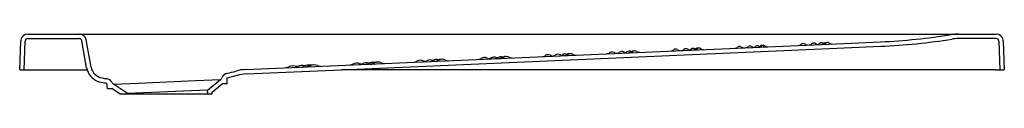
# Model space of a CAD drawing. Header units: millimetres. Extents: x 0 to 1.1, y -0.03 to 0.04.
import ezdxf

# ---------------------------------------------------------------- set-up
doc = ezdxf.new("R2010")
doc.units = ezdxf.units.MM
doc.layers.add('BLOCKS', color=3, linetype='Continuous')

msp = doc.modelspace()

# ---------------------------------------------------------------- linework, layer by layer
at = {"layer": 'BLOCKS'}
for p, q in [((0.0091, 0.04), (1.0937, 0.04)), ((0.0091, 0.035), (0.0667, 0.035)), ((0.0799, 0.0031), (0.0746, 0.0334)), ((1.0937, 0.035), (1.0514, 0.035)), ((0, 0), (0.0011, 0.0323)), ((0.005, 0), (0.0061, 0.0321)), ((0.075, 0.0022), (0.0696, 0.0325)), ((0.2534, 0.0003), (0.9068, 0.0289)), ((0.3604, 0), (0.907, 0.0239)), ((0.9068, 0.0289), (0.9642, 0.0314)), ((0.907, 0.0239), (0.9644, 0.0264)), ((1.0967, 0.0321), (1.0978, 0)), ((1.1017, 0.0323), (1.1028, 0)), ((0, 0), (0.0755, 0)), ((0.2536, -0.0047), (0.3604, 0)), ((1.0928, 0), (0.3604, 0)), ((1.0928, 0), (1.1028, 0)), ((0.1969, -0.0121), (0.225, -0.0109)), ((0.2105, -0.0228), (0.225, -0.0109)), ((0.2322, -0.0156), (0.2324, -0.0091)), ((0.0984, -0.0214), (0.0977, -0.015)), ((0.1037, -0.0212), (0.0984, -0.0214)), ((0.1121, -0.027), (0.1037, -0.0212)), ((0.1051, -0.0161), (0.1332, -0.0149)), ((0.1206, -0.0267), (0.1051, -0.0161)), ((0.1332, -0.0149), (0.1969, -0.0121)), ((0.2156, -0.0251), (0.2269, -0.0158)), ((0.2322, -0.0156), (0.2269, -0.0158)), ((0.1121, -0.027), (0.1718, -0.027)), ((0.2105, -0.0228), (0.1206, -0.0267)), ((0.1206, -0.027), (0.1206, -0.0267)), ((0.1718, -0.027), (0.2157, -0.027)), ((0.2107, -0.027), (0.2105, -0.0228)), ((0.2157, -0.027), (0.2156, -0.0251))]:
    msp.add_line(p, q, dxfattribs=at)
for centre, radius, start, end in [((0.0091, 0.032), 0.008, 90, 178), ((0.0091, 0.032), 0.003, 90, 178), ((0.0667, 0.032), 0.008, 10, 90), ((0.0667, 0.032), 0.003, 10, 90), ((0.9337, 0.7308), 0.7001, 272.5004, 279.0309), ((0.9337, 0.7308), 0.7051, 272.5006, 279.0307), ((1.0514, -0.0102), 0.0502, 90.014, 99.0173), ((1.0514, -0.0103), 0.0453, 90.034, 98.9973), ((1.0937, 0.032), 0.008, 2, 90), ((1.0937, 0.032), 0.003, 2, 90), ((0.7293, 0.0261), 0.005, 272.5, 310.7132), ((0.7348, 0.0198), 0.0034, 54.2868, 130.7132), ((0.7397, 0.0266), 0.005, 234.2868, 272.5), ((0.7408, 0.0266), 0.005, 272.5, 310.7132), ((0.7462, 0.0202), 0.0034, 54.2868, 130.7132), ((0.7511, 0.0271), 0.005, 234.2868, 259.725), ((0.7489, 0.027), 0.005, 272.5, 310.7132), ((0.7544, 0.0206), 0.0034, 54.2868, 130.7132), ((0.7538, 0.0272), 0.005, 272.5, 310.7132), ((0.7554, 0.0273), 0.005, 272.5, 310.7132), ((0.7593, 0.0274), 0.005, 234.2868, 238.8041), ((0.7592, 0.0208), 0.0034, 78.2463, 130.7132), ((0.7609, 0.0209), 0.0034, 54.2868, 130.7132), ((0.7658, 0.0277), 0.005, 234.2868, 272.5), ((0.8009, 0.0292), 0.005, 272.5, 312.6572), ((0.806, 0.0236), 0.00264, 52.3428, 132.6572), ((0.8107, 0.0297), 0.005, 232.3428, 272.5), ((0.8127, 0.0298), 0.005, 272.5, 312.6572), ((0.8179, 0.0241), 0.00264, 52.3428, 132.6572), ((0.8226, 0.0302), 0.005, 232.3428, 272.5), ((0.821, 0.0301), 0.005, 272.5, 312.6572), ((0.8262, 0.0245), 0.00264, 52.3428, 132.6572), ((0.8259, 0.0303), 0.005, 272.5, 312.6572), ((0.8309, 0.0306), 0.005, 232.3428, 272.5), ((0.8276, 0.0304), 0.005, 272.5, 312.6572), ((0.8311, 0.0247), 0.00264, 52.3428, 132.6572), ((0.8328, 0.0248), 0.00264, 52.3428, 132.6572), ((0.8358, 0.0308), 0.005, 232.3428, 272.5), ((0.8375, 0.0308), 0.005, 232.3428, 272.5), ((0.8721, 0.0324), 0.005, 272.5, 310.7132), ((0.8776, 0.026), 0.0034, 54.2868, 130.7132), ((0.8825, 0.0328), 0.005, 234.2868, 272.5), ((0.8841, 0.0329), 0.005, 272.5, 310.7132), ((0.8896, 0.0265), 0.0034, 54.2868, 130.7132), ((0.8945, 0.0333), 0.005, 234.2868, 261.2904), ((0.8926, 0.0332), 0.005, 272.5, 310.7132), ((0.8981, 0.0269), 0.0034, 54.2868, 130.7132), ((0.8976, 0.0335), 0.005, 272.5, 310.7132), ((0.8993, 0.0335), 0.005, 272.5, 310.7132), ((0.903, 0.0337), 0.005, 234.2868, 240.2939), ((0.9031, 0.0271), 0.0034, 78.3057, 130.7132), ((0.9048, 0.0272), 0.0034, 54.2868, 130.7132), ((0.9097, 0.034), 0.005, 234.2868, 272.5), ((0.4597, 0.0033), 0.00784, 63.991, 121.009), ((0.4672, 0.0036), 0.00784, 75.0644, 121.009), ((0.4719, 0.0038), 0.00784, 86.9833, 121.009), ((0.4734, 0.0039), 0.00784, 63.991, 121.009), ((0.5133, 0.0182), 0.0065, 272.5, 302.9802), ((0.5204, 0.0073), 0.00652, 62.0198, 122.9802), ((0.5265, 0.0188), 0.0065, 242.0198, 262.1603), ((0.5242, 0.0187), 0.0065, 272.5, 302.9802), ((0.5313, 0.0077), 0.00652, 62.0198, 122.9802), ((0.532, 0.019), 0.0065, 272.5, 302.9802), ((0.5374, 0.0192), 0.0065, 242.0198, 247.7756), ((0.5391, 0.0081), 0.00652, 71.5841, 122.9802), ((0.5366, 0.0192), 0.0065, 272.5, 302.9802), ((0.5382, 0.0193), 0.0065, 272.5, 302.9802), ((0.5437, 0.0083), 0.00652, 85.753, 122.9802), ((0.5453, 0.0083), 0.00652, 62.0198, 122.9802), ((0.5514, 0.0198), 0.0065, 242.0198, 272.5), ((0.5854, 0.0208), 0.006, 272.5, 305.219), ((0.5919, 0.0116), 0.00534, 59.781, 125.219), ((0.5976, 0.0214), 0.006, 239.781, 266.7522), ((0.5964, 0.0213), 0.006, 272.5, 305.219), ((0.603, 0.012), 0.00534, 59.781, 125.219), ((0.6043, 0.0217), 0.006, 272.5, 305.219), ((0.6087, 0.0219), 0.006, 239.781, 272.5), ((0.6109, 0.0124), 0.00534, 66.197, 125.219), ((0.609, 0.0219), 0.006, 272.5, 305.219), ((0.6106, 0.0219), 0.006, 272.5, 305.219), ((0.6156, 0.0126), 0.00534, 84.1171, 125.219), ((0.6171, 0.0127), 0.00534, 59.781, 125.219), ((0.6229, 0.0225), 0.006, 239.781, 272.5), ((0.6574, 0.0235), 0.0055, 272.5, 307.7761), ((0.6634, 0.0157), 0.0043, 57.2239, 127.7761), ((0.6687, 0.024), 0.0055, 237.2239, 272.5), ((0.6686, 0.024), 0.0055, 272.5, 307.7761), ((0.6746, 0.0162), 0.0043, 57.2239, 127.7761), ((0.6766, 0.0243), 0.0055, 272.5, 307.7761), ((0.6799, 0.0245), 0.0055, 237.2239, 255.1218), ((0.6826, 0.0166), 0.0043, 58.4798, 127.7761), ((0.6814, 0.0245), 0.0055, 272.5, 307.7761), ((0.683, 0.0246), 0.0055, 272.5, 307.7761), ((0.6874, 0.0168), 0.0043, 81.8958, 127.7761), ((0.689, 0.0168), 0.0043, 57.2239, 127.7761), ((0.6943, 0.0251), 0.0055, 237.2239, 272.5), ((0.0949, 0.0058), 0.0202, 190.0608, 196.5975), ((0.0947, 0.0057), 0.02, 196.6097, 260.4959), ((0.0947, 0.0057), 0.015, 190.0043, 260.5057), ((0.2556, -0.0498), 0.0502, 92.5193, 105.3267), ((0.2973, 0.0103), 0.008, 272.5, 297.7088), ((0.3061, -0.0065), 0.0109, 67.2912, 117.7088), ((0.3076, 0.0107), 0.008, 272.5, 297.7088), ((0.3134, 0.011), 0.008, 247.2912, 251.4173), ((0.3164, -0.006), 0.0109, 72.6761, 117.7088), ((0.315, 0.011), 0.008, 272.5, 297.7088), ((0.3238, -0.0057), 0.0109, 80.7761, 117.7088), ((0.3194, 0.0112), 0.008, 272.5, 297.7088), ((0.3209, 0.0113), 0.008, 272.5, 297.7088), ((0.3282, -0.0055), 0.0109, 88.6627, 117.7088), ((0.3297, -0.0054), 0.0109, 67.2912, 117.7088), ((0.337, 0.012), 0.008, 247.2912, 272.5), ((0.3693, 0.0129), 0.0075, 272.5, 299.2632), ((0.3775, -0.0018), 0.0093, 65.7368, 119.2632), ((0.3798, 0.0134), 0.0075, 272.5, 299.2632), ((0.3844, 0.0136), 0.0075, 245.7368, 254.5963), ((0.388, -0.0013), 0.0093, 68.661, 119.2632), ((0.3873, 0.0137), 0.0075, 272.5, 299.2632), ((0.3955, -0.001), 0.0093, 78.4863, 119.2632), ((0.3918, 0.0139), 0.0075, 272.5, 299.2632), ((0.3933, 0.0139), 0.0075, 272.5, 299.2632), ((0.4, -0.0008), 0.0093, 87.9267, 119.2632), ((0.4015, -0.0007), 0.0093, 65.7368, 119.2632), ((0.4084, 0.0146), 0.0075, 245.7368, 272.5), ((0.4413, 0.0155), 0.007, 272.5, 301.009), ((0.449, 0.0028), 0.00784, 63.991, 121.009), ((0.452, 0.016), 0.007, 272.5, 301.009), ((0.4555, 0.0162), 0.007, 243.991, 258.1483), ((0.4595, 0.0163), 0.007, 272.5, 301.009), ((0.4662, 0.0166), 0.007, 243.991, 244.178), ((0.4642, 0.0165), 0.007, 272.5, 301.009), ((0.4657, 0.0166), 0.007, 272.5, 301.009), ((0.4799, 0.0172), 0.007, 243.991, 272.5), ((0.1522, 0.3503), 0.3644, 260.5275, 261.3621), ((0.0962, -0.0178), 0.00801, 29.6023, 81.3403), ((0.2195, -0.0052), 0.008, 313.9884, 335.4374), ((0.234, -0.0118), 0.00801, 103.6441, 155.4142), ((0.1498, 0.3357), 0.3496, 283.6204, 285.3456), ((0.1489, 0.3394), 0.3583, 283.4732, 285.3359), ((0.2556, -0.0496), 0.045, 92.5035, 105.3425), ((0.1522, 0.3506), 0.3696, 260.5306, 261.5159), ((0.1102, -0.0099), 0.008, 209.5633, 231.0116)]:
    msp.add_arc(centre, radius, start, end, dxfattribs=at)

doc.saveas('drawing.dxf')
